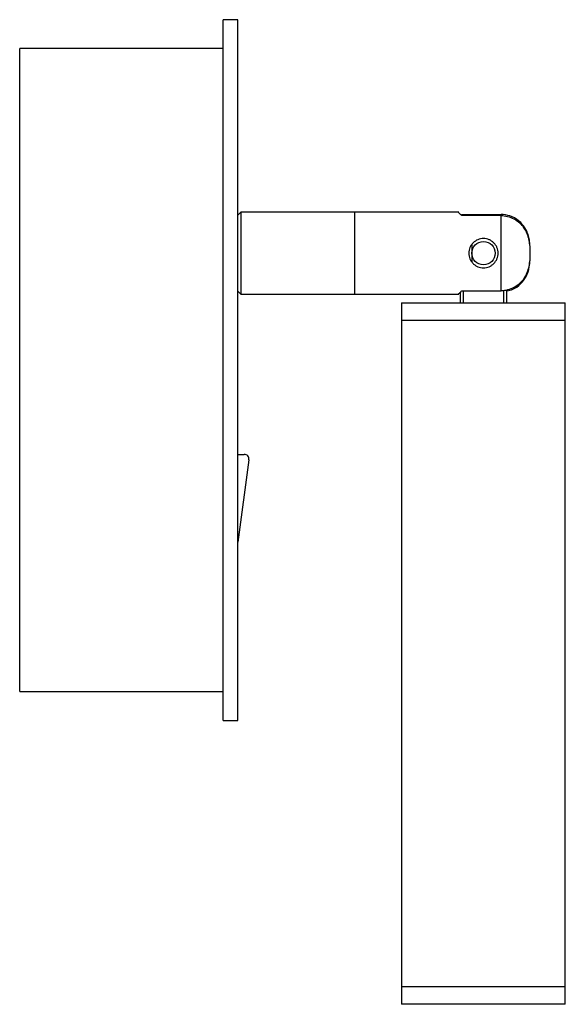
# Paper-space layout '_Izquierda' of a CAD drawing. Header units: inches. Extents: x -0.45 to 3.23, y -4.27 to 2.36.
import ezdxf

# ---------------------------------------------------------------- set-up
doc = ezdxf.new("R2010")
doc.units = ezdxf.units.IN
doc.header["$MEASUREMENT"] = 0

psp = doc.layouts.new('_Izquierda')

# ---------------------------------------------------------------- linework, layer by layer
at = {"color": 7, "linetype": 'Continuous', "lineweight": 25}
for p, q in [((1.0236, 2.36), (0.9236, 2.36)), ((0.9236, -2.36), (0.9236, 2.36)), ((1.0236, -2.36), (1.0236, 2.36)), ((0.9236, 2.165), (-0.4464, 2.165)), ((-0.4464, -2.165), (-0.4464, 2.165)), ((1.0433, 1.063), (1.0236, 1.0433)), ((2.5109, 1.063), (1.0433, 1.063)), ((1.0433, 1.063), (1.0433, 0.5118)), ((1.811, 0.5118), (1.811, 1.063)), ((2.5305, 1.0484), (2.7953, 1.0484)), ((2.5305, 1.0484), (2.5305, 1.0408)), ((2.7953, 1.0408), (2.5305, 1.0408)), ((2.7953, 0.534), (2.7953, 1.0408)), ((2.5984, 0.845), (2.5984, 0.7298)), ((1.0236, 0.5315), (1.0433, 0.5118)), ((2.5305, 0.534), (2.7953, 0.534)), ((2.5408, 0.534), (2.5408, 0.4528)), ((2.8135, 0.4528), (2.8135, 0.5362)), ((2.8346, 0.4528), (2.8346, 0.5388)), ((1.0433, 0.5118), (2.5114, 0.5118)), ((2.5197, 0.5235), (2.5197, 0.4528)), ((2.126, 0.4528), (2.126, -4.2717)), ((2.126, 0.4528), (3.2283, 0.4528)), ((3.2283, -4.2717), (3.2283, 0.4528)), ((3.2283, 0.3346), (2.126, 0.3346)), ((1.0236, -0.5679), (1.0664, -0.5679)), ((1.0976, -0.6035), (1.0236, -1.1584)), ((-0.4464, -2.165), (0.9236, -2.165)), ((0.9236, -2.36), (1.0236, -2.36)), ((3.2283, -4.1535), (2.126, -4.1535)), ((3.2283, -4.2717), (2.126, -4.2717))]:
    psp.add_line(p, q, dxfattribs=at)
psp.add_circle((2.6772, 0.7874), 0.0787, dxfattribs=at)
psp.add_arc((1.0664, -0.5994), 0.0315, 352.40536, 90, dxfattribs=at)
for points, knots in [([(2.5305, 1.0408), (2.5229, 1.0481), (2.5095, 1.0608), (2.5104, 1.0614), (2.5109, 1.0616)], [0, 0, 0, 0, 0.567664, 1, 1, 1, 1]), ([(2.8346, 0.533), (2.8484, 0.536), (2.8827, 0.5435), (2.9291, 0.5783), (2.9681, 0.6305), (2.9865, 0.6877), (2.9917, 0.7408), (2.992, 0.7867), (2.9917, 0.8319), (2.9879, 0.8741), (2.9783, 0.9132), (2.9632, 0.9484), (2.9416, 0.9801), (2.9077, 1.0138), (2.8583, 1.0423), (2.8157, 1.0464), (2.7953, 1.0484)], [0, 0, 0, 0, 0.059992, 0.150116, 0.241703, 0.337394, 0.404106, 0.470989, 0.534823, 0.598522, 0.653035, 0.707479, 0.762374, 0.817245, 0.912378, 1, 1, 1, 1]), ([(2.7953, 1.0408), (2.8103, 1.0408), (2.8251, 1.039), (2.8544, 1.0316), (2.8684, 1.0261), (2.8882, 1.0155), (2.8946, 1.0115), (2.9069, 1.0028), (2.9127, 0.9981), (2.9238, 0.9881), (2.9291, 0.9827), (2.939, 0.9714), (2.9436, 0.9654), (2.9564, 0.9469), (2.9635, 0.9337), (2.972, 0.9128), (2.9745, 0.9056), (2.9789, 0.8913), (2.9807, 0.8841), (2.9883, 0.8476), (2.9899, 0.8175), (2.9899, 0.7724), (2.9895, 0.7575), (2.9872, 0.7277), (2.9853, 0.7129), (2.9792, 0.6836), (2.9749, 0.669), (2.9635, 0.6413), (2.9565, 0.6281), (2.9393, 0.6031), (2.9295, 0.5918), (2.9073, 0.5718), (2.8948, 0.5629), (2.8685, 0.5487), (2.8545, 0.5433), (2.8252, 0.5358), (2.8103, 0.534), (2.7953, 0.534)], [0, 0, 0, 0, 0.0625, 0.0625, 0.125, 0.125, 0.15625, 0.15625, 0.1875, 0.1875, 0.21875, 0.21875, 0.25, 0.25, 0.3125, 0.3125, 0.34375, 0.34375, 0.375, 0.375, 0.5, 0.5, 0.5625, 0.5625, 0.625, 0.625, 0.6875, 0.6875, 0.75, 0.75, 0.8125, 0.8125, 0.875, 0.875, 0.9375, 0.9375, 1, 1, 1, 1]), ([(2.5787, 0.7874), (2.5787, 0.794), (2.5794, 0.8004), (2.5819, 0.8131), (2.5838, 0.8193), (2.5888, 0.8312), (2.5918, 0.8369), (2.599, 0.8475), (2.6031, 0.8525), (2.6166, 0.866), (2.6275, 0.8733), (2.6452, 0.8807), (2.6515, 0.8826), (2.6642, 0.8852), (2.6706, 0.8858), (2.6836, 0.8858), (2.6902, 0.8852), (2.7028, 0.8826), (2.709, 0.8808), (2.721, 0.8758), (2.7266, 0.8727), (2.7372, 0.8656), (2.7423, 0.8615), (2.7513, 0.8525), (2.7553, 0.8476), (2.7625, 0.8369), (2.7656, 0.8312), (2.7705, 0.8193), (2.7724, 0.8132), (2.7749, 0.8004), (2.7756, 0.7939), (2.7756, 0.781), (2.775, 0.7745), (2.7724, 0.7617), (2.7705, 0.7555), (2.7656, 0.7436), (2.7625, 0.7379), (2.7553, 0.7273), (2.7513, 0.7223), (2.7422, 0.7132), (2.7372, 0.7092), (2.7267, 0.7021), (2.721, 0.699), (2.709, 0.694), (2.7029, 0.6922), (2.6902, 0.6896), (2.6836, 0.689), (2.6707, 0.689), (2.6642, 0.6896), (2.6515, 0.6922), (2.6452, 0.6941), (2.6334, 0.699), (2.6277, 0.7021), (2.617, 0.7092), (2.6121, 0.7133), (2.6031, 0.7223), (2.5989, 0.7273), (2.5918, 0.738), (2.5888, 0.7436), (2.5838, 0.7555), (2.5819, 0.7618), (2.5794, 0.7744), (2.5787, 0.7808), (2.5787, 0.7874)], [0, 0, 0, 0, 0.03125, 0.03125, 0.0625, 0.0625, 0.09375, 0.09375, 0.125, 0.125, 0.1875, 0.1875, 0.21875, 0.21875, 0.25, 0.25, 0.28125, 0.28125, 0.3125, 0.3125, 0.34375, 0.34375, 0.375, 0.375, 0.40625, 0.40625, 0.4375, 0.4375, 0.46875, 0.46875, 0.5, 0.5, 0.53125, 0.53125, 0.5625, 0.5625, 0.59375, 0.59375, 0.625, 0.625, 0.65625, 0.65625, 0.6875, 0.6875, 0.71875, 0.71875, 0.75, 0.75, 0.78125, 0.78125, 0.8125, 0.8125, 0.84375, 0.84375, 0.875, 0.875, 0.90625, 0.90625, 0.9375, 0.9375, 0.96875, 0.96875, 1, 1, 1, 1]), ([(2.5114, 0.5136), (2.5105, 0.5133), (2.5083, 0.5125), (2.5185, 0.5227), (2.5282, 0.5318), (2.5305, 0.534)], [0, 0, 0, 0, 0.3022191, 0.8346031, 1, 1, 1, 1])]:
    psp.add_open_spline(points, degree=3, knots=knots, dxfattribs=at)

doc.saveas('drawing.dxf')
